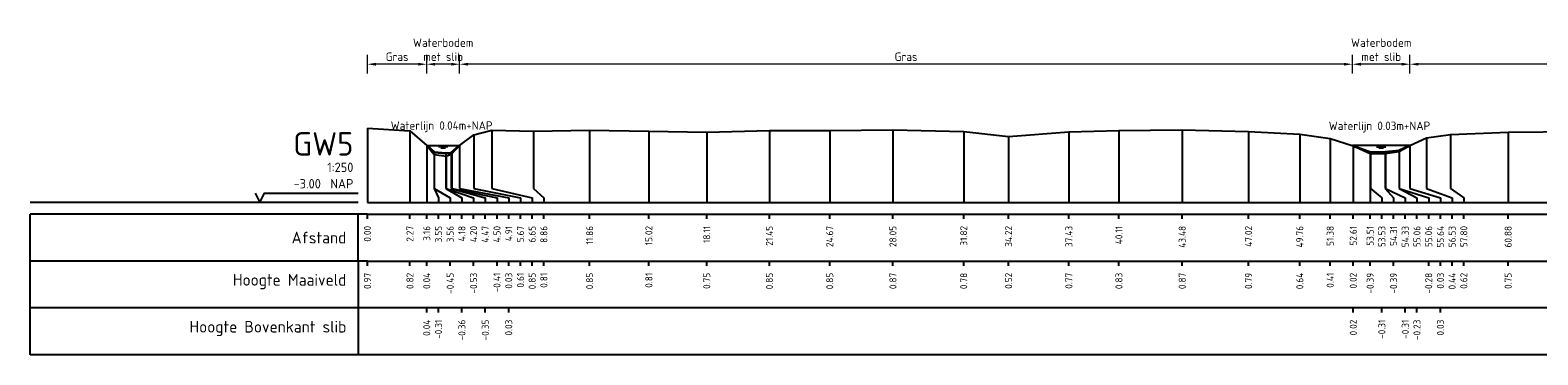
# Model space of a CAD drawing. Header units: metres. Extents: x 132725 to 140175, y 414354 to 417094.
# Tile 8 of 40: x 139664 to 139745, y 416714 to 416732. Entities that reach past the tile are written whole.
import ezdxf
from ezdxf.enums import TextEntityAlignment as Align

# ---------------------------------------------------------------- set-up
doc = ezdxf.new("R2010")
doc.units = ezdxf.units.M
doc.header["$PDMODE"] = 35
doc.header["$PDSIZE"] = 0.075
doc.layers.get('Defpoints').update_dxf_attribs({"true_color": 0x806000})
for name, color, linetype, lineweight in [('B-ME-GW-MAAIVELD-GD', 8, 'GW-MAAIVELD', 25), ('X-ME-AL-PROFIEL_BOVENKANT SLIB-GD', 42, 'Continuous', 35), ('X-XX-AL-DETAIL1-M', 7, 'Continuous', 18), ('X-XX-AL-NAP-T18', 7, 'Continuous', 18)]:
    doc.layers.add(name, color=color, linetype=linetype, lineweight=lineweight)
doc.layers.add('X-ME-AL-PROFIEL_WATERLIJN-GD', color=150, linetype='Continuous')
doc.layers.add('X-ME-AL-PROFIELRASTER-S', color=7, linetype='Continuous')
doc.styles.add('NLCS-ISO-ANNOTATIEF-T18', font='NLCS-ISO.ttf', dxfattribs={"height": 1.8})
doc.styles.add('NLCS-ISO-ANNOTATIVE-T18', font='NLCS-ISO.ttf', dxfattribs={"height": 1.8})
doc.linetypes.add('GW-MAAIVELD', pattern='A,12,[40,NLCS.SHX,S=1,R=0,X=0,Y=-0.5],12', length=24)
doc.dimstyles.new('NLCS-ANNOTATIEF-T18-PIJL_L2_H0', dxfattribs={"dimtxt": 2.5, "dimasz": 1.8, "dimexe": 2, "dimexo": 2, "dimgap": 0.7, "dimtad": 1, "dimzin": 0, "dimdsep": 46, "dimtxsty": 'NLCS-ISO-ANNOTATIEF-T18', "dimcen": 0, "dimdle": 2, "dimclrd": 256, "dimclre": 256, "dimclrt": 10, "dimaunit": 2, "dimadec": 0, "dimazin": 0, "dimtfac": 1, "dimtdec": 3, "dimtofl": 0, "dimtmove": 0, "dimatfit": 3, "dimfxl": 2, "dimfxlon": 1, "dimtfillclr": 256, "dimtolj": 1, "dimtzin": 0, "dimlwd": -1, "dimlwe": -1, "dimarcsym": 0})

# ---------------------------------------------------------------- blocks, each defined once
blk = doc.blocks.new('SAL-PROFIELRASTER-D')
at = {"color": 0, "linetype": 'ByBlock', "lineweight": -2, "flags": 128}
for points in [[(-2, 0), (-72, 0)], [(-24, 2), (-23, 0), (-22, 2), (-2, 2)], [(-72, -12.5), (-72, -2.5)], [(0, -2.5), (-72, -2.5)], [(-2, -12.5), (-2, -2.5)], [(0, -12.5), (-72, -12.5)]]:
    blk.add_lwpolyline(points, dxfattribs=at)
at = {"color": 0, "linetype": 'ByBlock', "lineweight": -2, "style": 'NLCS-ISO-ANNOTATIVE-T18'}
blk.add_text('NAP', height=2, dxfattribs=at).set_placement((-3, 3), align=Align.RIGHT)
blk.add_text('Afstand', height=2.5, dxfattribs=at).set_placement((-4.5, -7.5), align=Align.MIDDLE_RIGHT)
for tag, height, p in [('PROFIELNR', 5, (-3, 10)), ('SCHAAL', 2, (-3, 6.5)), ('NAP', 2, (-9.94, 3))]:
    blk.add_attdef(tag, text='', height=height, dxfattribs=at).set_placement(p, align=Align.RIGHT)
blk = doc.blocks.new('SAL-PROFIELRASTER_BALK_EIND1-D')
at = {"color": 0, "linetype": 'ByBlock', "lineweight": -2, "flags": 128}
for points in [[(0, 0), (1, 0)], [(0, -2.5), (1, -2.5)], [(0, -12.5), (1, -12.5)]]:
    blk.add_lwpolyline(points, dxfattribs=at)
blk = doc.blocks.new('SAL-PROFIELRASTER_BALK-D')
at = {"color": 0, "linetype": 'ByBlock', "lineweight": -2}
for p, q in [((-72, -12.5), (-72, -2.5)), ((-2, -2.5), (-2, -12.5)), ((0, -12.5), (-72, -12.5))]:
    blk.add_line(p, q, dxfattribs=at)
at = {"color": 0, "linetype": 'ByBlock', "lineweight": -2, "style": 'NLCS-ISO-ANNOTATIVE-T18'}
for tag, height, p in [('TITEL1', 2.5, (-4.5, -6.5)), ('TITEL2', 1.5, (-4.5, -9.5))]:
    blk.add_attdef(tag, text='', height=height, dxfattribs=at).set_placement(p, align=Align.MIDDLE_RIGHT)
blk = doc.blocks.new('SAL-PROFIELRASTER_BALK_EIND2-D')
at = {"color": 0, "linetype": 'ByBlock', "lineweight": -2}
blk.add_line((1, -12.5), (0, -12.5), dxfattribs=at)
blk = doc.blocks.new('SAL-PROFIELRASTER_BALK_DATA-D')
at = {"color": 0, "linetype": 'ByBlock', "lineweight": -2}
blk.add_lwpolyline([(0, -3.5), (0, -2.5)], dxfattribs=at)
at = {"color": 0, "linetype": 'ByBlock', "lineweight": -2, "style": 'NLCS-ISO-ANNOTATIVE-T18'}
blk.add_attdef('GETAL', text='', height=1.5, rotation=90, dxfattribs=at).set_placement((0.75, -5), align=Align.RIGHT)
blk = doc.blocks.new('SAL-PROFIELRASTER_AANHAAL-D')
at = {"color": 9, "linetype": 'ByBlock', "lineweight": -2, "flags": 128}
blk.add_lwpolyline([(0, 1), (0, 0)], dxfattribs=at)
blk = doc.blocks.new('SAL-PROFIELRASTER_AANHAAL_STAGGER-D')
at = {"color": 9, "linetype": 'ByBlock', "lineweight": -2, "flags": 128}
for points in [[(0, 0), (0, -0.25)], [(0, -0.25), (1, -0.75)], [(1, -0.75), (1, -1)]]:
    blk.add_lwpolyline(points, dxfattribs=at)
blk = doc.blocks.new('*D96')
at = {"layer": 'Defpoints', "color": 0, "transparency": 16777216}
for p in [(139685.564, 416729.854), (139685.564, 416725.524), (139687.319, 416725.524)]:
    blk.add_point(p, dxfattribs=at)
at = {"layer": 'X-XX-AL-DETAIL1-M', "transparency": 16777216}
for p, q in [((139685.564, 416729.354), (139685.564, 416730.354)), ((139686.869, 416729.854), (139686.014, 416729.854)), ((139687.319, 416729.354), (139687.319, 416730.354))]:
    blk.add_line(p, q, dxfattribs=at)
for points in [[(139686.014, 416729.929), (139686.014, 416729.779), (139685.564, 416729.854)], [(139686.869, 416729.929), (139686.869, 416729.779), (139687.319, 416729.854)]]:
    blk.add_solid(points, dxfattribs=at)
at = {"layer": 'X-XX-AL-DETAIL1-M', "color": 10, "transparency": 16777216, "insert": (139686.441, 416730.629), "char_height": 0.45, "attachment_point": 5, "style": 'NLCS-ISO-ANNOTATIEF-T18'}
blk.add_mtext('\\A1;Waterbodem\\Pmet slib', dxfattribs=at)
blk = doc.blocks.new('*D97')
at = {"layer": 'Defpoints', "color": 0, "transparency": 16777216}
for p in [(139734.968, 416729.854), (139734.968, 416725.511), (139738.038, 416725.511)]:
    blk.add_point(p, dxfattribs=at)
at = {"layer": 'X-XX-AL-DETAIL1-M', "transparency": 16777216}
for p, q in [((139734.968, 416729.354), (139734.968, 416730.354)), ((139737.588, 416729.854), (139735.418, 416729.854)), ((139738.038, 416729.354), (139738.038, 416730.354))]:
    blk.add_line(p, q, dxfattribs=at)
for points in [[(139735.418, 416729.929), (139735.418, 416729.779), (139734.968, 416729.854)], [(139737.588, 416729.929), (139737.588, 416729.779), (139738.038, 416729.854)]]:
    blk.add_solid(points, dxfattribs=at)
at = {"layer": 'X-XX-AL-DETAIL1-M', "color": 10, "transparency": 16777216, "insert": (139736.503, 416730.629), "char_height": 0.45, "attachment_point": 5, "style": 'NLCS-ISO-ANNOTATIEF-T18'}
blk.add_mtext('\\A1;Waterbodem\\Pmet slib', dxfattribs=at)
blk = doc.blocks.new('*D90')
at = {"layer": 'Defpoints', "color": 0, "transparency": 16777216}
for p in [(139738.038, 416729.854), (139738.038, 416725.511), (139816.953, 416725.38)]:
    blk.add_point(p, dxfattribs=at)
at = {"layer": 'X-XX-AL-DETAIL1-M', "transparency": 16777216}
for p, q in [((139738.038, 416729.354), (139738.038, 416730.354)), ((139816.503, 416729.854), (139738.488, 416729.854)), ((139816.953, 416729.354), (139816.953, 416730.354))]:
    blk.add_line(p, q, dxfattribs=at)
for points in [[(139738.488, 416729.929), (139738.488, 416729.779), (139738.038, 416729.854)], [(139816.503, 416729.929), (139816.503, 416729.779), (139816.953, 416729.854)]]:
    blk.add_solid(points, dxfattribs=at)
at = {"layer": 'X-XX-AL-DETAIL1-M', "color": 10, "transparency": 16777216, "insert": (139777.496, 416730.254), "char_height": 0.45, "attachment_point": 5, "style": 'NLCS-ISO-ANNOTATIEF-T18'}
blk.add_mtext('\\A1;Gras', dxfattribs=at)
blk = doc.blocks.new('*D91')
at = {"layer": 'Defpoints', "color": 0, "transparency": 16777216}
for p in [(139687.319, 416729.854), (139687.319, 416725.524), (139734.968, 416725.511)]:
    blk.add_point(p, dxfattribs=at)
at = {"layer": 'X-XX-AL-DETAIL1-M', "transparency": 16777216}
for p, q in [((139687.319, 416729.354), (139687.319, 416730.354)), ((139734.518, 416729.854), (139687.769, 416729.854)), ((139734.968, 416729.354), (139734.968, 416730.354))]:
    blk.add_line(p, q, dxfattribs=at)
for points in [[(139687.769, 416729.929), (139687.769, 416729.779), (139687.319, 416729.854)], [(139734.518, 416729.929), (139734.518, 416729.779), (139734.968, 416729.854)]]:
    blk.add_solid(points, dxfattribs=at)
at = {"layer": 'X-XX-AL-DETAIL1-M', "color": 10, "transparency": 16777216, "insert": (139711.143, 416730.254), "char_height": 0.45, "attachment_point": 5, "style": 'NLCS-ISO-ANNOTATIEF-T18'}
blk.add_mtext('\\A1;Gras', dxfattribs=at)
blk = doc.blocks.new('*D92')
at = {"layer": 'Defpoints', "color": 0, "transparency": 16777216}
for p in [(139682.399, 416729.854), (139682.399, 416726.447), (139685.564, 416725.524)]:
    blk.add_point(p, dxfattribs=at)
at = {"layer": 'X-XX-AL-DETAIL1-M', "transparency": 16777216}
for p, q in [((139682.399, 416729.354), (139682.399, 416730.354)), ((139685.114, 416729.854), (139682.849, 416729.854)), ((139685.564, 416729.354), (139685.564, 416730.354))]:
    blk.add_line(p, q, dxfattribs=at)
for points in [[(139682.849, 416729.929), (139682.849, 416729.779), (139682.399, 416729.854)], [(139685.114, 416729.929), (139685.114, 416729.779), (139685.564, 416729.854)]]:
    blk.add_solid(points, dxfattribs=at)
at = {"layer": 'X-XX-AL-DETAIL1-M', "color": 10, "transparency": 16777216, "insert": (139683.982, 416730.254), "char_height": 0.45, "attachment_point": 5, "style": 'NLCS-ISO-ANNOTATIEF-T18'}
blk.add_mtext('\\A1;Gras', dxfattribs=at)

msp = doc.modelspace()

# ---------------------------------------------------------------- linework, layer by layer
at = {"layer": 'B-ME-GW-MAAIVELD-GD', "ltscale": 0.1}
msp.add_lwpolyline([(139682.399, 416726.447), (139684.67, 416726.305), (139685.564, 416725.524), (139685.961, 416725.032), (139686.596, 416724.95), (139686.9, 416725.073), (139687.306, 416725.514), (139688.071, 416726.089), (139689.046, 416726.329), (139691.264, 416726.29), (139694.257, 416726.329), (139697.419, 416726.286), (139700.506, 416726.233), (139703.851, 416726.326), (139707.07, 416726.328), (139710.446, 416726.352), (139714.22, 416726.263), (139716.616, 416726.003), (139719.834, 416726.253), (139722.505, 416726.313), (139725.882, 416726.347), (139729.423, 416726.269), (139732.156, 416726.12), (139733.781, 416725.886), (139735.012, 416725.497), (139735.912, 416725.093), (139736.707, 416725.089), (139737.462, 416725.203), (139738.038, 416725.511), (139738.924, 416725.922), (139740.203, 416726.102), (139743.275, 416726.228), (139747.039, 416726.267)], dxfattribs=at)
at = {"layer": 'X-ME-AL-PROFIEL_BOVENKANT SLIB-GD'}
for points in [[(139685.564, 416725.524), (139685.952, 416725.168), (139686.58, 416725.117), (139686.866, 416725.133), (139687.306, 416725.514)], [(139735.012, 416725.497), (139735.931, 416725.169), (139736.728, 416725.175), (139737.457, 416725.251), (139738.038, 416725.511)]]:
    msp.add_lwpolyline(points, dxfattribs=at)
at = {"layer": 'X-ME-AL-PROFIEL_WATERLIJN-GD'}
for points in [[(139685.564, 416725.524), (139687.319, 416725.524)], [(139686.191, 416725.462), (139686.691, 416725.462)], [(139686.316, 416725.403), (139686.566, 416725.403)], [(139738.038, 416725.511), (139734.968, 416725.511)], [(139736.253, 416725.449), (139736.753, 416725.449)], [(139736.378, 416725.39), (139736.628, 416725.39)]]:
    msp.add_lwpolyline(points, dxfattribs=at)

# ---------------------------------------------------------------- block references
at = {"layer": 'X-ME-AL-PROFIELRASTER-S', "xscale": 0.25, "yscale": 0.25, "zscale": 0.25}
for name, p, values in [('SAL-PROFIELRASTER-D', (139682.399, 416722.481), {'PROFIELNR': 'GW5', 'SCHAAL': '1:250', 'NAP': '-3.00'}), ('SAL-PROFIELRASTER_BALK_DATA-D', (139682.399, 416722.481), {'GETAL': '0.00'}), ('SAL-PROFIELRASTER_BALK_DATA-D', (139684.67, 416722.481), {'GETAL': '2.27'}), ('SAL-PROFIELRASTER_BALK_DATA-D', (139685.564, 416722.481), {'GETAL': '3.16'}), ('SAL-PROFIELRASTER_BALK_DATA-D', (139685.564, 416722.481), {'GETAL': '3.16'}), ('SAL-PROFIELRASTER_BALK_DATA-D', (139685.564, 416722.481), {'GETAL': '3.16'}), ('SAL-PROFIELRASTER_BALK_DATA-D', (139685.564, 416722.481), {'GETAL': '3.16'}), ('SAL-PROFIELRASTER_BALK_DATA-D', (139686.189, 416722.481), {'GETAL': '3.55'}), ('SAL-PROFIELRASTER_BALK_DATA-D', (139686.814, 416722.481), {'GETAL': '3.56'}), ('SAL-PROFIELRASTER_BALK_DATA-D', (139687.439, 416722.481), {'GETAL': '4.18'}), ('SAL-PROFIELRASTER_BALK_DATA-D', (139688.064, 416722.481), {'GETAL': '4.20'}), ('SAL-PROFIELRASTER_BALK_DATA-D', (139688.689, 416722.481), {'GETAL': '4.47'}), ('SAL-PROFIELRASTER_BALK_DATA-D', (139689.314, 416722.481), {'GETAL': '4.50'}), ('SAL-PROFIELRASTER_BALK_DATA-D', (139689.939, 416722.481), {'GETAL': '4.91'}), ('SAL-PROFIELRASTER_BALK_DATA-D', (139689.939, 416722.481), {'GETAL': '4.91'}), ('SAL-PROFIELRASTER_BALK_DATA-D', (139689.939, 416722.481), {'GETAL': '4.91'}), ('SAL-PROFIELRASTER_BALK_DATA-D', (139689.939, 416722.481), {'GETAL': '4.91'}), ('SAL-PROFIELRASTER_BALK_DATA-D', (139690.564, 416722.481), {'GETAL': '5.67'}), ('SAL-PROFIELRASTER_BALK_DATA-D', (139691.189, 416722.481), {'GETAL': '6.65'}), ('SAL-PROFIELRASTER_BALK_DATA-D', (139691.814, 416722.481), {'GETAL': '8.86'}), ('SAL-PROFIELRASTER_BALK_DATA-D', (139694.257, 416722.481), {'GETAL': '11.86'}), ('SAL-PROFIELRASTER_BALK_DATA-D', (139697.419, 416722.481), {'GETAL': '15.02'}), ('SAL-PROFIELRASTER_BALK_DATA-D', (139700.506, 416722.481), {'GETAL': '18.11'}), ('SAL-PROFIELRASTER_BALK_DATA-D', (139703.851, 416722.481), {'GETAL': '21.45'}), ('SAL-PROFIELRASTER_BALK_DATA-D', (139707.07, 416722.481), {'GETAL': '24.67'}), ('SAL-PROFIELRASTER_BALK_DATA-D', (139710.446, 416722.481), {'GETAL': '28.05'}), ('SAL-PROFIELRASTER_BALK_DATA-D', (139714.22, 416722.481), {'GETAL': '31.82'}), ('SAL-PROFIELRASTER_BALK_DATA-D', (139716.616, 416722.481), {'GETAL': '34.22'}), ('SAL-PROFIELRASTER_BALK_DATA-D', (139719.834, 416722.481), {'GETAL': '37.43'}), ('SAL-PROFIELRASTER_BALK_DATA-D', (139722.505, 416722.481), {'GETAL': '40.11'}), ('SAL-PROFIELRASTER_BALK_DATA-D', (139725.882, 416722.481), {'GETAL': '43.48'}), ('SAL-PROFIELRASTER_BALK_DATA-D', (139729.423, 416722.481), {'GETAL': '47.02'}), ('SAL-PROFIELRASTER_BALK_DATA-D', (139732.156, 416722.481), {'GETAL': '49.76'}), ('SAL-PROFIELRASTER_BALK_DATA-D', (139733.781, 416722.481), {'GETAL': '51.38'}), ('SAL-PROFIELRASTER_BALK_DATA-D', (139735.012, 416722.481), {'GETAL': '52.61'}), ('SAL-PROFIELRASTER_BALK_DATA-D', (139735.012, 416722.481), {'GETAL': '52.61'}), ('SAL-PROFIELRASTER_BALK_DATA-D', (139735.012, 416722.481), {'GETAL': '52.61'}), ('SAL-PROFIELRASTER_BALK_DATA-D', (139735.012, 416722.481), {'GETAL': '52.61'}), ('SAL-PROFIELRASTER_BALK_DATA-D', (139735.912, 416722.481), {'GETAL': '53.51'}), ('SAL-PROFIELRASTER_BALK_DATA-D', (139736.537, 416722.481), {'GETAL': '53.53'}), ('SAL-PROFIELRASTER_BALK_DATA-D', (139737.162, 416722.481), {'GETAL': '54.31'}), ('SAL-PROFIELRASTER_BALK_DATA-D', (139737.787, 416722.481), {'GETAL': '54.33'}), ('SAL-PROFIELRASTER_BALK_DATA-D', (139738.412, 416722.481), {'GETAL': '55.06'}), ('SAL-PROFIELRASTER_BALK_DATA-D', (139739.037, 416722.481), {'GETAL': '55.06'}), ('SAL-PROFIELRASTER_BALK_DATA-D', (139739.662, 416722.481), {'GETAL': '55.64'}), ('SAL-PROFIELRASTER_BALK_DATA-D', (139739.662, 416722.481), {'GETAL': '55.64'}), ('SAL-PROFIELRASTER_BALK_DATA-D', (139739.662, 416722.481), {'GETAL': '55.64'}), ('SAL-PROFIELRASTER_BALK_DATA-D', (139739.662, 416722.481), {'GETAL': '55.64'}), ('SAL-PROFIELRASTER_BALK_DATA-D', (139740.287, 416722.481), {'GETAL': '56.53'}), ('SAL-PROFIELRASTER_BALK_DATA-D', (139740.912, 416722.481), {'GETAL': '57.80'}), ('SAL-PROFIELRASTER_BALK_DATA-D', (139743.275, 416722.481), {'GETAL': '60.88'}), ('SAL-PROFIELRASTER_BALK-D', (139682.399, 416719.981), {'TITEL1': 'Hoogte Maaiveld'}), ('SAL-PROFIELRASTER_BALK_DATA-D', (139682.399, 416719.981), {'GETAL': '0.97'}), ('SAL-PROFIELRASTER_BALK_DATA-D', (139684.67, 416719.981), {'GETAL': '0.82'}), ('SAL-PROFIELRASTER_BALK_DATA-D', (139685.564, 416719.981), {'GETAL': '0.04'}), ('SAL-PROFIELRASTER_BALK_DATA-D', (139686.814, 416719.981), {'GETAL': '-0.45'}), ('SAL-PROFIELRASTER_BALK_DATA-D', (139688.064, 416719.981), {'GETAL': '-0.53'}), ('SAL-PROFIELRASTER_BALK_DATA-D', (139689.314, 416719.981), {'GETAL': '-0.41'}), ('SAL-PROFIELRASTER_BALK_DATA-D', (139689.939, 416719.981), {'GETAL': '0.03'}), ('SAL-PROFIELRASTER_BALK_DATA-D', (139690.564, 416719.981), {'GETAL': '0.61'}), ('SAL-PROFIELRASTER_BALK_DATA-D', (139691.189, 416719.981), {'GETAL': '0.85'}), ('SAL-PROFIELRASTER_BALK_DATA-D', (139691.814, 416719.981), {'GETAL': '0.81'}), ('SAL-PROFIELRASTER_BALK_DATA-D', (139694.257, 416719.981), {'GETAL': '0.85'}), ('SAL-PROFIELRASTER_BALK_DATA-D', (139697.419, 416719.981), {'GETAL': '0.81'}), ('SAL-PROFIELRASTER_BALK_DATA-D', (139700.506, 416719.981), {'GETAL': '0.75'}), ('SAL-PROFIELRASTER_BALK_DATA-D', (139703.851, 416719.981), {'GETAL': '0.85'}), ('SAL-PROFIELRASTER_BALK_DATA-D', (139707.07, 416719.981), {'GETAL': '0.85'}), ('SAL-PROFIELRASTER_BALK_DATA-D', (139710.446, 416719.981), {'GETAL': '0.87'}), ('SAL-PROFIELRASTER_BALK_DATA-D', (139714.22, 416719.981), {'GETAL': '0.78'}), ('SAL-PROFIELRASTER_BALK_DATA-D', (139716.616, 416719.981), {'GETAL': '0.52'}), ('SAL-PROFIELRASTER_BALK_DATA-D', (139719.834, 416719.981), {'GETAL': '0.77'}), ('SAL-PROFIELRASTER_BALK_DATA-D', (139722.505, 416719.981), {'GETAL': '0.83'}), ('SAL-PROFIELRASTER_BALK_DATA-D', (139725.882, 416719.981), {'GETAL': '0.87'}), ('SAL-PROFIELRASTER_BALK_DATA-D', (139729.423, 416719.981), {'GETAL': '0.79'}), ('SAL-PROFIELRASTER_BALK_DATA-D', (139732.156, 416719.981), {'GETAL': '0.64'}), ('SAL-PROFIELRASTER_BALK_DATA-D', (139733.781, 416719.981), {'GETAL': '0.41'}), ('SAL-PROFIELRASTER_BALK_DATA-D', (139735.012, 416719.981), {'GETAL': '0.02'}), ('SAL-PROFIELRASTER_BALK_DATA-D', (139735.912, 416719.981), {'GETAL': '-0.39'}), ('SAL-PROFIELRASTER_BALK_DATA-D', (139737.162, 416719.981), {'GETAL': '-0.39'}), ('SAL-PROFIELRASTER_BALK_DATA-D', (139739.037, 416719.981), {'GETAL': '-0.28'}), ('SAL-PROFIELRASTER_BALK_DATA-D', (139739.662, 416719.981), {'GETAL': '0.03'}), ('SAL-PROFIELRASTER_BALK_DATA-D', (139740.287, 416719.981), {'GETAL': '0.44'}), ('SAL-PROFIELRASTER_BALK_DATA-D', (139740.912, 416719.981), {'GETAL': '0.62'}), ('SAL-PROFIELRASTER_BALK_DATA-D', (139743.275, 416719.981), {'GETAL': '0.75'}), ('SAL-PROFIELRASTER_BALK-D', (139682.399, 416717.481), {'TITEL1': 'Hoogte Bovenkant slib'}), ('SAL-PROFIELRASTER_BALK_DATA-D', (139685.564, 416717.481), {'GETAL': '0.04'}), ('SAL-PROFIELRASTER_BALK_DATA-D', (139686.189, 416717.481), {'GETAL': '-0.31'}), ('SAL-PROFIELRASTER_BALK_DATA-D', (139687.439, 416717.481), {'GETAL': '-0.36'}), ('SAL-PROFIELRASTER_BALK_DATA-D', (139688.689, 416717.481), {'GETAL': '-0.35'}), ('SAL-PROFIELRASTER_BALK_DATA-D', (139689.939, 416717.481), {'GETAL': '0.03'}), ('SAL-PROFIELRASTER_BALK_DATA-D', (139735.012, 416717.481), {'GETAL': '0.02'}), ('SAL-PROFIELRASTER_BALK_DATA-D', (139736.537, 416717.481), {'GETAL': '-0.31'}), ('SAL-PROFIELRASTER_BALK_DATA-D', (139737.787, 416717.481), {'GETAL': '-0.31'}), ('SAL-PROFIELRASTER_BALK_DATA-D', (139738.412, 416717.481), {'GETAL': '-0.23'}), ('SAL-PROFIELRASTER_BALK_DATA-D', (139739.662, 416717.481), {'GETAL': '0.03'})]:
    msp.add_blockref(name, p, dxfattribs=at).add_auto_attribs(values)
at = {"layer": 'X-ME-AL-PROFIELRASTER-S'}
for p, yscale in [((139682.399, 416722.481), 3.966), ((139684.67, 416722.481), 3.824), ((139688.071, 416723.481), 2.608), ((139689.046, 416723.481), 2.848), ((139691.264, 416723.481), 2.809), ((139694.257, 416722.481), 3.848), ((139697.419, 416722.481), 3.805), ((139700.506, 416722.481), 3.752), ((139703.851, 416722.481), 3.845), ((139707.07, 416722.481), 3.847), ((139710.446, 416722.481), 3.871), ((139714.22, 416722.481), 3.782), ((139716.616, 416722.481), 3.522), ((139719.834, 416722.481), 3.772), ((139722.505, 416722.481), 3.832), ((139725.882, 416722.481), 3.866), ((139729.423, 416722.481), 3.788), ((139732.156, 416722.481), 3.639), ((139733.781, 416722.481), 3.405), ((139738.924, 416723.481), 2.441), ((139740.203, 416723.481), 2.621), ((139743.275, 416722.481), 3.747), ((139685.564, 416722.481), 3.043), ((139685.564, 416722.481), 3.043), ((139685.564, 416722.481), 3.043), ((139685.564, 416722.481), 3.043), ((139685.952, 416723.481), 1.687), ((139685.961, 416723.481), 1.551), ((139686.58, 416723.481), 1.636), ((139686.866, 416723.481), 1.652), ((139686.9, 416723.481), 1.592), ((139687.306, 416723.481), 2.033), ((139687.306, 416723.481), 2.033), ((139687.306, 416723.481), 2.033), ((139687.306, 416723.481), 2.033), ((139735.012, 416722.481), 3.016), ((139735.012, 416722.481), 3.016), ((139735.012, 416722.481), 3.016), ((139735.012, 416722.481), 3.016), ((139735.912, 416722.481), 2.612), ((139735.931, 416723.481), 1.688), ((139736.707, 416723.481), 1.608), ((139736.728, 416723.481), 1.694), ((139737.457, 416723.481), 1.77), ((139737.462, 416723.481), 1.722), ((139738.038, 416723.481), 2.03), ((139738.038, 416723.481), 2.03), ((139738.038, 416723.481), 2.03), ((139738.038, 416723.481), 2.03), ((139686.596, 416723.481), 1.469)]:
    msp.add_blockref('SAL-PROFIELRASTER_AANHAAL-D', p, dxfattribs=dict(at, yscale=yscale))
for p, xscale, zscale in [((139685.952, 416723.481), 0.2375254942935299, 0.2375254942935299), ((139685.961, 416723.481), 0.8531211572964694, 0.8531211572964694), ((139686.58, 416723.481), 0.8594614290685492, 0.8594614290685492), ((139686.596, 416723.481), 1.468484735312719, 1.468484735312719), ((139686.866, 416723.481), 1.82285748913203, 1.82285748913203), ((139686.9, 416723.481), 2.41427430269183, 2.41427430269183), ((139687.306, 416723.481), 2.633459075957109, 2.633459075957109), ((139687.306, 416723.481), 2.633459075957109, 2.633459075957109), ((139687.306, 416723.481), 2.633459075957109, 2.633459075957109), ((139687.306, 416723.481), 2.633459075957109, 2.633459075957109), ((139688.071, 416723.481), 2.49271272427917, 2.49271272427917), ((139689.046, 416723.481), 2.14270770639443, 2.14270770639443), ((139691.264, 416723.481), 0.55012262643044, 0.55012262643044), ((139735.931, 416723.481), 0.6055481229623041, 0.6055481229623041), ((139736.707, 416723.481), 0.4544972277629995, 0.4544972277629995), ((139736.728, 416723.481), 1.058189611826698, 1.058189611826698), ((139737.457, 416723.481), 0.9541753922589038, 0.9541753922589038), ((139737.462, 416723.481), 1.574563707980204, 1.574563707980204), ((139738.038, 416723.481), 1.623614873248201, 1.623614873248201), ((139738.038, 416723.481), 1.623614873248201, 1.623614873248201), ((139738.038, 416723.481), 1.623614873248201, 1.623614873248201), ((139738.038, 416723.481), 1.623614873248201, 1.623614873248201), ((139738.924, 416723.481), 1.362239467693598, 1.362239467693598), ((139740.203, 416723.481), 0.7082349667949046, 0.7082349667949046)]:
    msp.add_blockref('SAL-PROFIELRASTER_AANHAAL_STAGGER-D', p, dxfattribs=dict(at, xscale=xscale, zscale=zscale))
at = {"layer": 'X-ME-AL-PROFIELRASTER-S', "xscale": 308, "yscale": 0.25, "zscale": 303.9164703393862}
for name, p in [('SAL-PROFIELRASTER_BALK_EIND1-D', (139682.399, 416722.481)), ('SAL-PROFIELRASTER_BALK_EIND2-D', (139682.399, 416719.981)), ('SAL-PROFIELRASTER_BALK_EIND2-D', (139682.399, 416717.481))]:
    msp.add_blockref(name, p, dxfattribs=at)

# ---------------------------------------------------------------- texts
at = {"layer": 'X-XX-AL-NAP-T18', "color": 10, "char_height": 0.45, "width": 15.43377, "attachment_point": 7, "style": 'NLCS-ISO-ANNOTATIEF-T18'}
for s, insert in [('Waterlijn 0.04m+NAP', (139683.641, 416726.223)), ('Waterlijn 0.03m+NAP', (139733.703, 416726.21))]:
    msp.add_mtext(s, dxfattribs=dict(at, insert=insert))

# ---------------------------------------------------------------- dimensions: what is measured, and where the dimension line sits
at = {"layer": 'X-XX-AL-DETAIL1-M'}
for base, p1, p2, text, picture, middle in [((139685.564, 416729.854), (139687.319, 416725.524), (139685.564, 416725.524), 'Waterbodem\\Pmet slib', '*D96', (139686.441, 416729.854)), ((139734.968, 416729.854), (139738.038, 416725.511), (139734.968, 416725.511), 'Waterbodem\\Pmet slib', '*D97', (139736.503, 416729.854)), ((139682.399, 416729.854), (139685.564, 416725.524), (139682.399, 416726.447), 'Gras', '*D92', (139683.982, 416729.854)), ((139687.319, 416729.854), (139734.968, 416725.511), (139687.319, 416725.524), 'Gras', '*D91', (139711.143, 416729.854)), ((139738.038, 416729.854), (139816.953, 416725.38), (139738.038, 416725.511), 'Gras', '*D90', (139777.496, 416729.854))]:
    dim = msp.add_linear_dim(base=base, p1=p1, p2=p2, text=text, dimstyle='NLCS-ANNOTATIEF-T18-PIJL_L2_H0', dxfattribs=at)
    dim.commit()
    dim.dimension.update_dxf_attribs({"geometry": picture, "text_midpoint": middle, "dimtype": 160})

doc.saveas('drawing.dxf')
